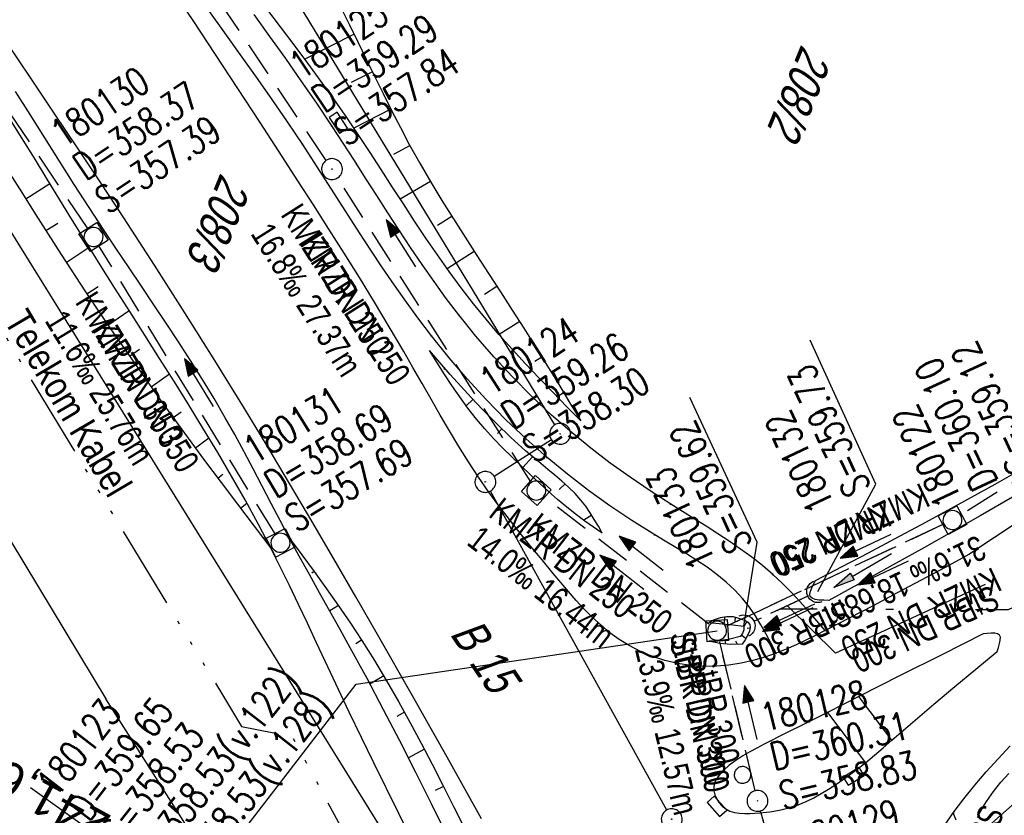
# Model space of a CAD drawing. Extents: x 507875 to 508634, y 446340 to 447363.
# Tile 28 of 70: x 508167 to 508238, y 446505 to 446562. Entities that reach past the tile are written whole.
import ezdxf
from ezdxf.enums import TextEntityAlignment as Align

# ---------------------------------------------------------------- set-up
doc = ezdxf.new("R2010")
doc.units = 0
doc.header["$LTSCALE"] = 10
doc.header["$MEASUREMENT"] = 0
for name, pattern in [('ACAD_ISO14W100', [25.5, 12, -3, 0.5, -3, 0.5, -3, 0.5, -3]), ('AUSGEZOGEN', [0]), ('LT00', [0]), ('LT12', [0.4, 0.3, -0.1]), ('STRICHLINIE2', [0.375, 0.25, -0.125])]:
    doc.linetypes.add(name, pattern=pattern)
doc.layers.get('0').update_dxf_attribs({"linetype": 'LT00'})
for name, color, linetype in [('--EK_FBR', 250, 'LT00'), ('--EK_Halt-Pfeil', 4, 'LT00'), ('--EK_Haltung', 7, 'STRICHLINIE2'), ('--EK_Haltung-Text', 140, 'LT00'), ('--EK_Schacht-Text', 5, 'LT00'), ('--EL_DFK_AB_L', 21, 'LT00'), ('--EL_DFK_AB_P', 7, 'LT00'), ('--EL_Halt-Pfeil', 4, 'LT00'), ('--EL_Haltung', 182, 'STRICHLINIE2'), ('--EL_Haltung-Text', 182, 'LT00'), ('-EL-93-1', 250, 'LT00'), ('DFK_AB_L', 21, 'LT00'), ('DFK_AB_P', 7, 'LT00'), ('DFK_BES-WEGE', 255, 'LT00'), ('DFK_FLUR_NR', 250, 'LT00'), ('DFK_KATASTER', 250, 'LT00'), ('DFK_VERMPKT', 252, 'LT00'), ('DL', 182, 'LT12'), ('DL_PFEIL', 201, 'LT00'), ('DL_TEXT', 182, 'LT00'), ('PFEIL', 140, 'AUSGEZOGEN'), ('TELEKOM', 210, 'ACAD_ISO14W100'), ('TELEKOM_TEXT', 210, 'Continuous'), ('V127_AFBR_BAB', 250, 'LT00'), ('V127_BOESCH', 250, 'LT00'), ('V127_BOSCHUNG', 250, 'LT00'), ('V127_GEHWEG', 250, 'LT00'), ('V127_GRABEN', 250, 'LT00'), ('V127_KA_MULD', 182, 'LT00'), ('V127_KA_PRUF', 182, 'LT00'), ('V127_SINKK', 182, 'LT00'), ('V127_UK_DURCH', 182, 'LT00'), ('V127_ZAUN', 40, 'LT00')]:
    doc.layers.add(name, color=color, linetype=linetype)
doc.styles.add('Arial', font='ARIAL.TTF')
doc.styles.add('Haltungsbeschriftung', font='ARIAL.TTF', dxfattribs={"width": 0.75})
doc.styles.add('schachtbeschriftung', font='romans.shx', dxfattribs={"width": 0.75, "height": 2})
doc.styles.get("Standard").update_dxf_attribs({"font": 'ARIAL.TTF'})
doc.styles.add('Versorgungsltg', font='ARIAL.TTF', dxfattribs={"width": 0.8, "height": 2})

# ---------------------------------------------------------------- blocks, each defined once
blk = doc.blocks.new('SYMB7010')
at = {"color": 0, "linetype": 'ByBlock'}
for points in [[(-0.031408, 0.499213), (-0.093728, 0.49134), (-0.15457, 0.475719), (-0.212975, 0.452595), (-0.268021, 0.422333), (-0.31884, 0.385411), (-0.36463, 0.342411), (-0.40467, 0.29401), (-0.438329, 0.240973), (-0.465074, 0.184136), (-0.484486, 0.124395), (-0.496256, 0.062692), (-0.5002, 0)], [(-0.5002, 0), (-0.496256, -0.062692), (-0.484486, -0.124395), (-0.465075, -0.184136), (-0.438329, -0.240973), (-0.404671, -0.29401), (-0.36463, -0.342411), (-0.31884, -0.385411), (-0.268021, -0.422333), (-0.212975, -0.452595), (-0.154571, -0.475719), (-0.093728, -0.49134), (-0.031408, -0.499213), (0.031408, -0.499213)], [(0.5002, 0), (0.496256, 0.062692), (0.484485, 0.124395), (0.465074, 0.184136), (0.438329, 0.240973), (0.40467, 0.29401), (0.36463, 0.342411), (0.31884, 0.385411), (0.268021, 0.422333), (0.212975, 0.452595), (0.15457, 0.475719), (0.093728, 0.49134), (0.031408, 0.499213), (-0.031408, 0.499213)], [(0.031408, -0.499213), (0.093728, -0.491341), (0.15457, -0.475719), (0.212975, -0.452595), (0.268021, -0.422333), (0.31884, -0.385411), (0.36463, -0.342411), (0.404671, -0.294011), (0.438329, -0.240974), (0.465075, -0.184136), (0.484486, -0.124395), (0.496256, -0.062692), (0.500201, 0)]]:
    blk.add_lwpolyline(points, dxfattribs=at)
blk = doc.blocks.new('SYMB0003')
at = {"color": 0, "linetype": 'ByBlock'}
for p, q in [((-0.015712, 0), (0.010166, 0.012015)), ((0, -0.021257), (-0.015712, 0)), ((0.010166, 0.012015), (0, -0.021257))]:
    blk.add_line(p, q, dxfattribs=at)
for points in [[(-0.031395, 0.499013), (-0.093691, 0.491144), (-0.154509, 0.475528), (-0.21289, 0.452414), (-0.267913, 0.422164), (-0.318712, 0.385257), (-0.364484, 0.342274), (-0.404509, 0.293893), (-0.438154, 0.240877), (-0.464888, 0.184062), (-0.484292, 0.124345), (-0.496058, 0.062667), (-0.5, 0)], [(0.5, 0), (0.496057, 0.062667), (0.484292, 0.124345), (0.464888, 0.184062), (0.438153, 0.240877), (0.404509, 0.293893), (0.364484, 0.342274), (0.318712, 0.385257), (0.267913, 0.422164), (0.21289, 0.452414), (0.154509, 0.475528), (0.093691, 0.491144), (0.031395, 0.499013), (-0.031395, 0.499013)], [(-0.5, 0), (-0.496058, -0.062667), (-0.484292, -0.124345), (-0.464888, -0.184062), (-0.438154, -0.240877), (-0.404509, -0.293893), (-0.364485, -0.342274), (-0.318712, -0.385257), (-0.267914, -0.422164), (-0.21289, -0.452414), (-0.154509, -0.475529), (-0.093691, -0.491144), (-0.031395, -0.499014), (0.031395, -0.499014)], [(0.031395, -0.499014), (0.093691, -0.491144), (0.154509, -0.475529), (0.21289, -0.452414), (0.267914, -0.422164), (0.318712, -0.385257), (0.364485, -0.342274), (0.404509, -0.293893), (0.438154, -0.240877), (0.464889, -0.184062), (0.484292, -0.124345), (0.496058, -0.062667), (0.5, 0)]]:
    blk.add_lwpolyline(points, dxfattribs=at)
blk = doc.blocks.new('SYMB0011')
at = {"color": 0, "linetype": 'ByBlock'}
for p, q in [((0.5, 0), (-0.5, 0)), ((0, 0.5), (0, -0.5))]:
    blk.add_line(p, q, dxfattribs=at)
blk = doc.blocks.new('Pfreil3')
at = {"layer": 'PFEIL'}
blk.add_hatch(color=256, dxfattribs=at).paths.add_polyline_path([(-1.549, 0.273), (-1.549, -0.273), (0, 0)])
for p, q in [((-1.549, 0), (-4.831, 0)), ((-1.549, -0.273), (-1.549, 0.273)), ((-1.549, 0.273), (0, 0)), ((0, 0), (-1.549, -0.273))]:
    blk.add_line(p, q, dxfattribs=at)
blk = doc.blocks.new('SYMB0652')
at = {"color": 0, "linetype": 'ByBlock'}
blk.add_lwpolyline([(-0.15, -0.075), (0.15, -0.075), (0.15, 0.075), (-0.15, 0.075), (-0.15, -0.075)], dxfattribs=at)
blk = doc.blocks.new('SYMB1107')
at = {"color": 0, "linetype": 'ByBlock'}
for points in [[(-0.2, 0), (-0.196157, 0.039018), (-0.184776, 0.076537), (-0.166294, 0.111114), (-0.141421, 0.141421), (-0.111114, 0.166294), (-0.076537, 0.184776), (-0.039018, 0.196157), (0, 0.2)], [(0, 0.2), (0.039018, 0.196157), (0.076537, 0.184776), (0.111114, 0.166294), (0.141421, 0.141421), (0.166294, 0.111114), (0.184776, 0.076537), (0.196157, 0.039018), (0.2, 0)]]:
    blk.add_lwpolyline(points, dxfattribs=at)
blk = doc.blocks.new('SYMB1210')
at = {"color": 0, "linetype": 'ByBlock'}
blk.add_line((0.018815, -0.179014), (0.055623, -0.17119), dxfattribs=at)
for points in [[(-0.2, -0.2), (-0.2, 0.2), (0.2, 0.2), (0.2, -0.2), (-0.2, -0.2)], [(0.018815, 0.179014), (-0.018815, 0.179014), (-0.055623, 0.17119), (-0.09, 0.155885), (-0.120444, 0.133766), (-0.145623, 0.105801), (-0.164438, 0.073213), (-0.176067, 0.037424), (-0.18, 0)], [(-0.18, 0), (-0.176067, -0.037424), (-0.164438, -0.073213), (-0.145623, -0.105801), (-0.120444, -0.133766), (-0.09, -0.155885), (-0.055623, -0.17119), (-0.018815, -0.179014), (0.018815, -0.179014)], [(0.18, 0), (0.176067, 0.037424), (0.164438, 0.073213), (0.145623, 0.105801), (0.120444, 0.133766), (0.09, 0.155885), (0.055623, 0.17119), (0.018815, 0.179014)], [(0.055623, -0.17119), (0.09, -0.155885), (0.120444, -0.133766), (0.145623, -0.105801), (0.164438, -0.073213), (0.176067, -0.037424), (0.18, 0)]]:
    blk.add_lwpolyline(points, dxfattribs=at)
blk = doc.blocks.new('SYMB0070')
at = {"color": 0, "linetype": 'ByBlock'}
for p, q in [((-0.5, 0), (0.2, 0)), ((0.5, 0), (0.2, 0.1)), ((0.2, 0.1), (0.2, 0)), ((0.468, 0), (0.21, 0.086)), ((0.21, 0.086), (0.21, -0.086)), ((0.21, -0.086), (0.468, 0)), ((0.22, -0.072), (0.437, 0)), ((0.23, -0.058), (0.405, 0)), ((0.24, -0.045), (0.374, 0)), ((0.342, 0), (0.25, 0.031)), ((0.25, 0.031), (0.25, -0.031)), ((0.25, -0.031), (0.342, 0)), ((0.26, -0.017), (0.31, 0)), ((0.27, -0.003), (0.279, 0))]:
    blk.add_line(p, q, dxfattribs=at)
for points in [[(0.2, 0), (0.2, -0.1), (0.5, 0)], [(0.437, 0), (0.22, 0.072), (0.22, -0.072)], [(0.405, 0), (0.23, 0.058), (0.23, -0.058)], [(0.374, 0), (0.24, 0.045), (0.24, -0.045)], [(0.31, 0), (0.26, 0.017), (0.26, -0.017)], [(0.279, 0), (0.27, 0.003), (0.27, -0.003)]]:
    blk.add_lwpolyline(points, dxfattribs=at)

msp = doc.modelspace()

# ---------------------------------------------------------------- linework, layer by layer
at = {"layer": '--EK_FBR', "color": 2}
for points in [[(508235.435, 446523.93), (508233.72, 446523.006), (508232.003, 446522.084), (508230.284, 446521.166), (508228.561, 446520.254), (508226.833, 446519.351), (508225.098, 446518.459), (508224.408, 446518.11), (508223.714, 446517.768), (508223.015, 446517.439), (508222.307, 446517.128), (508221.589, 446516.842), (508220.76, 446516.553), (508219.917, 446516.308), (508219.06, 446516.113), (508218.192, 446515.975), (508217.313, 446515.899), (508216.378, 446515.892), (508215.441, 446515.96), (508214.511, 446516.101), (508213.595, 446516.316), (508212.702, 446516.601), (508211.841, 446516.957), (508211.018, 446517.381), (508210.312, 446517.823), (508209.64, 446518.314), (508208.999, 446518.847), (508208.384, 446519.417), (508207.791, 446520.015), (508207.217, 446520.637), (508206.657, 446521.276), (508206.107, 446521.924), (508205.563, 446522.576), (508204.76, 446523.541), (508203.965, 446524.503), (508203.181, 446525.468), (508202.413, 446526.44), (508201.663, 446527.423), (508200.936, 446528.422), (508200.196, 446529.496), (508199.481, 446530.589), (508198.788, 446531.698), (508198.11, 446532.82), (508197.446, 446533.952), (508196.79, 446535.091), (508196.139, 446536.233), (508195.488, 446537.375), (508194.833, 446538.515), (508193.787, 446540.299), (508192.724, 446542.07), (508191.645, 446543.83), (508190.554, 446545.581), (508189.451, 446547.325), (508188.341, 446549.062), (508187.224, 446550.796), (508186.103, 446552.527), (508184.511, 446554.979), (508182.913, 446557.428), (508181.307, 446559.873), (508179.69, 446562.31), (508178.061, 446564.74)], [(508200.417, 446504.937), (508197.945, 446509.361), (508195.455, 446513.774), (508192.946, 446518.178), (508191.381, 446520.902), (508189.806, 446523.621), (508188.221, 446526.333), (508186.622, 446529.038), (508185.01, 446531.734), (508183.381, 446534.421), (508181.253, 446537.873), (508179.098, 446541.307), (508176.916, 446544.725), (508174.71, 446548.127), (508173.056, 446550.645), (508171.393, 446553.155), (508169.721, 446555.661), (508168.045, 446558.163), (508166.365, 446560.664)], [(508239.117, 446526.366), (508237.277, 446525.147), (508235.435, 446523.93)], [(508233.71, 446504.486), (508234.306, 446505.358), (508235.059, 446506.373), (508235.849, 446507.36), (508236.67, 446508.321), (508237.52, 446509.259), (508238.391, 446510.176)]]:
    msp.add_lwpolyline(points, dxfattribs=at)
at = {"layer": '--EK_FBR'}
for points in [[(508236.45, 446518.226), (508233.472, 446516.728), (508230.495, 446515.229), (508227.52, 446513.726), (508226.39, 446513.154), (508225.26, 446512.583), (508223.746, 446511.821), (508222.233, 446511.06), (508220.723, 446510.294), (508220.202, 446510.026), (508219.687, 446509.749), (508219.181, 446509.454), (508218.69, 446509.134), (508218.217, 446508.781), (508217.768, 446508.386), (508217.577, 446508.193), (508217.405, 446507.988), (508217.261, 446507.768), (508217.16, 446507.53), (508217.108, 446507.25), (508217.115, 446506.959), (508217.175, 446506.669), (508217.285, 446506.392), (508217.464, 446506.104), (508217.691, 446505.856), (508217.955, 446505.652), (508218.247, 446505.498), (508218.593, 446505.389), (508218.955, 446505.333), (508219.326, 446505.316), (508219.701, 446505.323), (508220.417, 446505.364), (508221.123, 446505.441), (508221.817, 446505.558), (508222.497, 446505.722), (508223.16, 446505.938), (508223.725, 446506.172), (508224.276, 446506.444), (508224.815, 446506.745), (508225.343, 446507.068), (508225.861, 446507.407), (508226.589, 446507.909), (508227.3, 446508.429), (508227.993, 446508.97), (508228.636, 446509.503), (508229.27, 446510.05), (508229.9, 446510.601), (508231.394, 446511.893), (508232.898, 446513.172), (508234.41, 446514.44), (508235.928, 446515.702), (508237.448, 446516.96)], [(508237.448, 446516.96), (508237.549, 446517.249), (508237.634, 446517.525), (508237.685, 446517.775), (508237.687, 446517.984), (508237.623, 446518.141), (508237.485, 446518.235), (508237.282, 446518.278), (508237.031, 446518.282), (508236.749, 446518.26), (508236.45, 446518.226)]]:
    msp.add_lwpolyline(points, dxfattribs=at)
at = {"layer": '--EK_Haltung'}
for p, q in [((508189.255, 446552.252), (508167.299, 446585.021)), ((508172.119, 446547.372), (508150.794, 446579.024)), ((508203.949, 446529.159), (508190.075, 446550.997)), ((508185.58, 446525.412), (508172.929, 446546.111)), ((508250.18, 446536.331), (508234.881, 446526.802)), ((508216.749, 446518.916), (508204.944, 446528.067)), ((508233.566, 446526.085), (508218.021, 446518.776)), ((508223.895, 446520.954), (508219.944, 446519.107)), ((508220.066, 446506.955), (508217.515, 446517.727)), ((508223.143, 446496.288), (508220.449, 446505.505))]:
    msp.add_line(p, q, dxfattribs=at)
at = {"layer": '--EK_Haltung-Text', "flags": 128}
for points in [[(508248.978, 446524.904), (508238.238, 446519.956), (508235.908, 446519.963)], [(508224.531, 446519.998), (508221.867, 446520.006)], [(508230.019, 446519.981), (508229.47, 446519.983)]]:
    msp.add_lwpolyline(points, dxfattribs=at)
at = {"layer": '--EK_Schacht-Text', "flags": 128}
for points in [[(508224.575, 446521.273), (508228.739, 446528.994), (508224.015, 446539.338)], [(508219.265, 446518.791), (508220.218, 446524.811), (508215.378, 446535.224)], [(508168.007, 446507.199), (508179.413, 446499.015), (508191.398, 446514.617), (508217.342, 446518.457)]]:
    msp.add_lwpolyline(points, dxfattribs=at)
at = {"layer": '--EL_DFK_AB_L'}
for p, q in [((508205.671, 446533.251), (508167.8, 446595.576)), ((508201.321, 446529.555), (508205.43, 446532.202)), ((508213.718, 446505.566), (508201.053, 446528.491))]:
    msp.add_line(p, q, dxfattribs=at)
at = {"layer": '--EL_Haltung'}
for p, q in [((508189.255, 446552.252), (508167.299, 446585.021)), ((508172.119, 446547.372), (508150.794, 446579.024)), ((508203.949, 446529.159), (508190.075, 446550.997)), ((508185.58, 446525.412), (508172.929, 446546.111)), ((508250.18, 446536.331), (508234.881, 446526.802)), ((508216.749, 446518.916), (508204.944, 446528.067)), ((508233.566, 446526.085), (508218.021, 446518.776)), ((508223.895, 446520.954), (508219.944, 446519.107)), ((508220.066, 446506.955), (508217.515, 446517.727)), ((508223.143, 446496.288), (508220.449, 446505.505))]:
    msp.add_line(p, q, dxfattribs=at)
at = {"layer": '--EL_Haltung-Text', "flags": 128}
msp.add_lwpolyline([(508236.592, 446521.777), (508225.852, 446516.83), (508222.386, 446520.253)], dxfattribs=at)
at = {"layer": 'DFK_AB_L'}
for p, q in [((508205.671, 446533.251), (508167.8, 446595.576)), ((508201.321, 446529.555), (508205.43, 446532.202)), ((508213.718, 446505.566), (508201.053, 446528.491))]:
    msp.add_line(p, q, dxfattribs=at)
at = {"layer": 'DFK_KATASTER'}
for p, q in [((508194.615, 446502.005), (508156.236, 446563.842)), ((508149.561, 446553.081), (508173.421, 446513.568)), ((508206.361, 446461.82), (508173.421, 446513.568))]:
    msp.add_line(p, q, dxfattribs=at)
at = {"layer": 'DL'}
for p, q in [((508233.566, 446526.085), (508218.021, 446518.776)), ((508223.895, 446520.954), (508219.944, 446519.107)), ((508220.066, 446506.955), (508217.515, 446517.727)), ((508223.143, 446496.288), (508220.449, 446505.505))]:
    msp.add_line(p, q, dxfattribs=at)
at = {"layer": 'TELEKOM', "ltscale": 0.05, "flags": 128}
msp.add_lwpolyline([(508474.982, 447165.553), (508473.172, 447165.084), (508474.673, 447159.364), (508464.672, 447154.328), (508456.661, 447151.277), (508453.539, 447150.41), (508444.602, 447148.803), (508441.981, 447148.995), (508439.155, 447149.476), (508437.854, 447150.277), (508435.953, 447153.679), (508433.953, 447160.482), (508432.252, 447163.983), (508431.951, 447165.284), (508432.552, 447176.789), (508431.941, 447177.756), (508416.745, 447181.791), (508378.627, 447181.391), (508374.691, 447166.96), (508370.19, 447168.143), (508366.264, 447168.543), (508362.179, 447169.984), (508358.413, 447171.665), (508347.839, 447167.262), (508337.4, 447169.983), (508328.414, 447171.935), (508322.641, 447172.543), (508316.286, 447172.936), (508310.426, 447172.329), (508294.909, 447170.287), (508285.316, 447168.639), (508276.487, 447167.205), (508271.842, 447166.858), (508264.535, 447167.811), (508253.336, 447170.847), (508250.234, 447179.486), (508234.735, 447192.344), (508230.978, 447195.531), (508227.158, 447198.133), (508210.966, 447203.512), (508203.353, 447206.262), (508189.318, 447199.877), (508186.179, 447190.406), (508183.805, 447181.725), (508180.252, 447166.858), (508182.036, 447154.933), (508172.713, 447111.806), (508163.222, 447073.34), (508154.785, 447034.675), (508153.031, 446995.556), (508154.9, 446955.58), (508158.105, 446912.014), (508138.041, 446875.457), (508116.295, 446837.958), (508103.884, 446802.928), (508083.738, 446761.261), (508071.735, 446745.953), (508067.468, 446734.788), (508063.405, 446727.276), (508059.458, 446719.322), (508062.263, 446713.436), (508069.977, 446704.887), (508081.477, 446692.274), (508095.24, 446677.226), (508103.795, 446669.378), (508122.044, 446644.24), (508132.002, 446636.813), (508105.767, 446613.366), (508119.825, 446594.076), (508150.119, 446555.817), (508154.748, 446559.461), (508167.768, 446536.941), (508183.181, 446511.575), (508186.807, 446510.85), (508218.928, 446451.464), (508225.819, 446439.687), (508234.16, 446421.749), (508247.216, 446396.382), (508258.477, 446371.283), (508263.554, 446356.788), (508266.895, 446346.738)], dxfattribs=at)
at = {"layer": 'V127_AFBR_BAB', "color": 0}
for points in [[(508235.435, 446523.93), (508233.72, 446523.006), (508232.003, 446522.084), (508230.284, 446521.166), (508228.561, 446520.254), (508226.833, 446519.351), (508225.098, 446518.459), (508224.408, 446518.11), (508223.714, 446517.768), (508223.015, 446517.439), (508222.307, 446517.128), (508221.589, 446516.842), (508220.76, 446516.553), (508219.917, 446516.308), (508219.06, 446516.113), (508218.192, 446515.975), (508217.313, 446515.899), (508216.378, 446515.892), (508215.441, 446515.96), (508214.511, 446516.101), (508213.595, 446516.316), (508212.702, 446516.601), (508211.841, 446516.957), (508211.018, 446517.381), (508210.312, 446517.823), (508209.64, 446518.314), (508208.999, 446518.847), (508208.384, 446519.417), (508207.791, 446520.015), (508207.217, 446520.637), (508206.657, 446521.276), (508206.107, 446521.924), (508205.563, 446522.576), (508204.76, 446523.541), (508203.965, 446524.503), (508203.181, 446525.468), (508202.413, 446526.44), (508201.663, 446527.423), (508200.936, 446528.422), (508200.196, 446529.496), (508199.481, 446530.589), (508198.788, 446531.698), (508198.11, 446532.82), (508197.446, 446533.952), (508196.79, 446535.091), (508196.139, 446536.233), (508195.488, 446537.375), (508194.833, 446538.515), (508193.787, 446540.299), (508192.724, 446542.07), (508191.645, 446543.83), (508190.554, 446545.581), (508189.451, 446547.325), (508188.341, 446549.062), (508187.224, 446550.796), (508186.103, 446552.527), (508184.511, 446554.979), (508182.913, 446557.428), (508181.307, 446559.873), (508179.69, 446562.31), (508178.061, 446564.74)], [(508200.417, 446504.937), (508197.945, 446509.361), (508195.455, 446513.774), (508192.946, 446518.178), (508191.381, 446520.902), (508189.806, 446523.621), (508188.221, 446526.333), (508186.622, 446529.038), (508185.01, 446531.734), (508183.381, 446534.421), (508181.253, 446537.873), (508179.098, 446541.307), (508176.916, 446544.725), (508174.71, 446548.127), (508173.056, 446550.645), (508171.393, 446553.155), (508169.721, 446555.661), (508168.045, 446558.163), (508166.365, 446560.664)], [(508239.117, 446526.366), (508237.277, 446525.147), (508235.435, 446523.93)], [(508233.71, 446504.486), (508234.306, 446505.358), (508235.059, 446506.373), (508235.849, 446507.36), (508236.67, 446508.321), (508237.52, 446509.259), (508238.391, 446510.176)]]:
    msp.add_lwpolyline(points, dxfattribs=at)
at = {"layer": 'V127_AFBR_BAB'}
for points in [[(508236.45, 446518.226), (508233.472, 446516.728), (508230.495, 446515.229), (508227.52, 446513.726), (508226.39, 446513.154), (508225.26, 446512.583), (508223.746, 446511.821), (508222.233, 446511.06), (508220.723, 446510.294), (508220.202, 446510.026), (508219.687, 446509.749), (508219.181, 446509.454), (508218.69, 446509.134), (508218.217, 446508.781), (508217.768, 446508.386), (508217.577, 446508.193), (508217.405, 446507.988), (508217.261, 446507.768), (508217.16, 446507.53), (508217.108, 446507.25), (508217.115, 446506.959), (508217.175, 446506.669), (508217.285, 446506.392), (508217.464, 446506.104), (508217.691, 446505.856), (508217.955, 446505.652), (508218.247, 446505.498), (508218.593, 446505.389), (508218.955, 446505.333), (508219.326, 446505.316), (508219.701, 446505.323), (508220.417, 446505.364), (508221.123, 446505.441), (508221.817, 446505.558), (508222.497, 446505.722), (508223.16, 446505.938), (508223.725, 446506.172), (508224.276, 446506.444), (508224.815, 446506.745), (508225.343, 446507.068), (508225.861, 446507.407), (508226.589, 446507.909), (508227.3, 446508.429), (508227.993, 446508.97), (508228.636, 446509.503), (508229.27, 446510.05), (508229.9, 446510.601), (508231.394, 446511.893), (508232.898, 446513.172), (508234.41, 446514.44), (508235.928, 446515.702), (508237.448, 446516.96)], [(508237.448, 446516.96), (508237.549, 446517.249), (508237.634, 446517.525), (508237.685, 446517.775), (508237.687, 446517.984), (508237.623, 446518.141), (508237.485, 446518.235), (508237.282, 446518.278), (508237.031, 446518.282), (508236.749, 446518.26), (508236.45, 446518.226)]]:
    msp.add_lwpolyline(points, dxfattribs=at)
at = {"layer": 'V127_BOESCH'}
for points in [[(508207.554, 446533.529), (508206.551, 446534.549), (508205.552, 446535.573), (508204.56, 446536.602), (508203.58, 446537.64), (508202.614, 446538.689), (508201.667, 446539.754), (508200.742, 446540.836), (508199.844, 446541.938), (508198.951, 446543.094), (508198.085, 446544.271), (508197.241, 446545.466), (508196.416, 446546.676), (508195.605, 446547.897), (508194.803, 446549.125), (508194.006, 446550.358), (508193.209, 446551.592), (508192.409, 446552.823), (508191.601, 446554.047), (508190.78, 446555.263), (508189.847, 446556.603), (508188.895, 446557.93), (508187.93, 446559.247), (508186.954, 446560.555), (508185.971, 446561.858), (508184.985, 446563.159)], [(508190.304, 446563.234), (508190.924, 446562.009), (508191.533, 446560.777), (508192.136, 446559.541), (508192.737, 446558.304), (508193.342, 446557.07), (508193.955, 446555.84), (508194.582, 446554.618), (508195.227, 446553.406), (508195.985, 446552.047), (508196.768, 446550.702), (508197.572, 446549.37), (508198.394, 446548.048), (508199.23, 446546.733), (508200.074, 446545.423), (508200.923, 446544.116), (508201.773, 446542.81), (508202.62, 446541.502), (508203.46, 446540.189), (508204.293, 446538.865), (508205.116, 446537.536), (508205.933, 446536.202), (508206.744, 446534.866), (508207.554, 446533.529)], [(508166.508, 446551.344), (508167.429, 446549.882), (508168.35, 446548.419), (508169.274, 446546.959), (508170.205, 446545.503), (508171.966, 446542.813), (508173.762, 446540.147), (508175.591, 446537.506), (508177.452, 446534.886), (508179.342, 446532.288), (508180.518, 446530.7), (508181.701, 446529.118), (508182.891, 446527.541), (508184.085, 446525.966), (508185.281, 446524.393)], [(508209.088, 446525.465), (508208.806, 446525.96), (508208.518, 446526.45), (508208.218, 446526.93), (508207.901, 446527.395), (508207.559, 446527.839), (508207.131, 446528.321), (508206.671, 446528.777), (508206.188, 446529.212), (508205.688, 446529.633), (508205.18, 446530.047), (508204.671, 446530.461), (508203.575, 446531.391), (508202.512, 446532.349), (508201.481, 446533.337), (508200.478, 446534.352), (508199.696, 446535.181), (508198.928, 446536.025), (508198.17, 446536.878), (508197.419, 446537.739), (508196.671, 446538.603)], [(508209.088, 446525.465), (508208.465, 446525.896), (508207.847, 446526.333), (508207.239, 446526.783), (508206.552, 446527.325), (508205.882, 446527.889), (508205.225, 446528.468), (508204.577, 446529.06), (508203.934, 446529.659), (508203.255, 446530.299), (508202.583, 446530.946), (508201.922, 446531.603), (508201.277, 446532.274), (508200.651, 446532.96), (508200.05, 446533.667), (508199.436, 446534.449), (508198.85, 446535.253), (508198.286, 446536.075), (508197.738, 446536.91), (508197.202, 446537.754), (508196.671, 446538.603)], [(508186.601, 446525.135), (508187.497, 446523.919), (508188.388, 446522.701), (508189.271, 446521.477), (508190.14, 446520.245), (508190.991, 446519.002), (508191.82, 446517.745), (508192.725, 446516.306), (508193.599, 446514.849), (508194.447, 446513.374), (508195.271, 446511.886), (508196.076, 446510.385), (508196.864, 446508.874), (508197.641, 446507.356), (508198.409, 446505.833), (508199.172, 446504.306)], [(508216.736, 446519.056), (508218.476, 446518.88), (508219.265, 446518.791)], [(508219.265, 446518.791), (508219.249, 446518.517), (508219.152, 446518.261), (508218.984, 446518.044), (508218.251, 446517.839), (508217.498, 446517.728), (508216.737, 446517.712)], [(508236.057, 446505.024), (508236.241, 446505.422), (508236.459, 446505.809), (508236.7, 446506.184), (508237.202, 446506.89), (508237.734, 446507.56), (508238.29, 446508.202)]]:
    msp.add_lwpolyline(points, dxfattribs=at)
at = {"layer": 'V127_BOSCHUNG'}
for p, q in [((508191.265, 446561.321), (508187.713, 446559.54)), ((508192.585, 446558.616), (508191.044, 446557.851)), ((508193.905, 446555.941), (508191.242, 446554.583)), ((508195.276, 446553.317), (508194.098, 446552.678)), ((508196.74, 446550.749), (508194.572, 446549.482)), ((508167.669, 446549.501), (508169.406, 446550.595)), ((508198.286, 446548.22), (508197.261, 446547.583)), ((508169.113, 446547.213), (508169.964, 446547.755)), ((508170.576, 446544.93), (508172.23, 446546.011)), ((508199.889, 446545.708), (508197.95, 446544.459)), ((508172.065, 446542.665), (508172.863, 446543.199)), ((508201.524, 446543.193), (508200.639, 446542.623)), ((508173.579, 446540.416), (508175.103, 446541.462)), ((508203.155, 446540.667), (508201.686, 446539.732)), ((508175.114, 446538.189), (508175.832, 446538.687)), ((508204.756, 446538.12), (508204.241, 446537.801)), ((508197.797, 446537.305), (508197.696, 446537.219)), ((508176.675, 446535.973), (508177.99, 446536.91)), ((508206.326, 446535.555), (508205.849, 446535.268)), ((508199.787, 446535.084), (508199.303, 446534.627)), ((508178.254, 446533.777), (508178.837, 446534.197)), ((508201.867, 446532.962), (508201.555, 446532.635)), ((508179.855, 446531.593), (508180.827, 446532.312)), ((508204.074, 446530.961), (508203.378, 446530.183)), ((508181.471, 446529.425), (508181.84, 446529.702)), ((508206.418, 446529.009), (508205.982, 446528.595)), ((508183.098, 446527.267), (508183.556, 446527.614)), ((508208.328, 446526.758), (508207.758, 446526.397)), ((508184.731, 446525.116), (508184.793, 446525.164)), ((508186.623, 446525.105), (508186.619, 446525.102)), ((508188.389, 446522.7), (508188.222, 446522.59)), ((508190.129, 446520.261), (508189.513, 446519.873)), ((508217.115, 446519.123), (508217.134, 446519.266)), ((508217.856, 446518.942), (508217.91, 446519.469)), ((508218.63, 446519.126), (508218.663, 446519.426)), ((508219.469, 446519.124), (508219.265, 446518.785)), ((508219.717, 446518.632), (508219.489, 446518.611)), ((508191.8, 446517.775), (508191.388, 446517.511)), ((508217.201, 446517.602), (508217.199, 446517.656)), ((508217.97, 446517.492), (508217.922, 446517.779)), ((508218.801, 446517.468), (508218.692, 446517.694)), ((508219.397, 446517.885), (508219.074, 446518.145)), ((508193.385, 446515.211), (508192.399, 446514.625)), ((508194.882, 446512.595), (508194.337, 446512.289)), ((508196.308, 446509.943), (508195.157, 446509.326)), ((508197.687, 446507.265), (508197.092, 446506.961))]:
    msp.add_line(p, q, dxfattribs=at)
at = {"layer": 'V127_GEHWEG'}
for p, q in [((508229.9, 446510.601), (508227.52, 446513.726)), ((508225.26, 446512.583), (508227.993, 446508.97))]:
    msp.add_line(p, q, dxfattribs=at)
for points in [[(508221.589, 446516.842), (508221.231, 446517.53), (508220.866, 446518.212), (508220.487, 446518.88), (508220.086, 446519.529), (508219.657, 446520.152), (508219.193, 446520.742), (508218.614, 446521.37), (508217.986, 446521.953), (508217.318, 446522.499), (508216.616, 446523.013), (508215.888, 446523.503), (508215.14, 446523.974), (508214.381, 446524.434), (508213.617, 446524.888), (508212.856, 446525.344), (508211.222, 446526.367), (508209.634, 446527.432), (508208.089, 446528.541), (508206.587, 446529.697), (508205.125, 446530.904), (508203.624, 446532.235), (508202.167, 446533.622), (508200.756, 446535.061), (508199.393, 446536.547), (508198.079, 446538.078), (508196.816, 446539.649), (508195.904, 446540.849), (508195.017, 446542.067), (508194.152, 446543.3), (508193.305, 446544.545), (508192.472, 446545.8), (508191.65, 446547.062), (508190.835, 446548.329), (508190.023, 446549.597), (508189.209, 446550.865), (508188.391, 446552.13), (508187.565, 446553.389), (508186.472, 446555.017), (508185.362, 446556.632), (508184.237, 446558.239), (508183.103, 446559.838), (508181.962, 446561.432), (508180.817, 446563.025)], [(508225.098, 446518.459), (508224.5, 446519.161), (508223.897, 446519.858), (508223.285, 446520.545), (508222.66, 446521.216), (508222.017, 446521.866), (508221.351, 446522.49), (508220.603, 446523.131), (508219.828, 446523.74), (508219.03, 446524.322), (508218.214, 446524.883), (508217.384, 446525.428), (508216.543, 446525.961), (508215.697, 446526.488), (508214.849, 446527.014), (508214.005, 446527.543), (508212.531, 446528.498), (508211.083, 446529.484), (508209.663, 446530.504), (508208.273, 446531.564), (508206.918, 446532.667), (508205.442, 446533.957), (508204.013, 446535.302), (508202.631, 446536.699), (508201.298, 446538.143), (508200.015, 446539.631), (508198.783, 446541.159), (508197.882, 446542.343), (508197.007, 446543.545), (508196.154, 446544.763), (508195.319, 446545.993), (508194.498, 446547.234), (508193.689, 446548.482), (508192.885, 446549.735), (508192.085, 446550.99), (508191.283, 446552.244), (508190.477, 446553.495), (508189.662, 446554.739), (508188.573, 446556.362), (508187.467, 446557.971), (508186.345, 446559.571), (508185.214, 446561.164), (508184.075, 446562.752)], [(508234.517, 446504.847), (508234.306, 446505.358)]]:
    msp.add_lwpolyline(points, dxfattribs=at)
at = {"layer": 'V127_GRABEN'}
for points in [[(508197.934, 446503.737), (508196.818, 446506.009), (508195.689, 446508.274), (508194.543, 446510.53), (508193.378, 446512.776), (508192.193, 446515.011), (508190.984, 446517.234), (508190.254, 446518.551), (508189.518, 446519.865), (508188.781, 446521.178), (508188.047, 446522.492), (508187.319, 446523.811), (508186.601, 446525.135), (508185.946, 446526.37), (508185.299, 446527.608), (508184.654, 446528.848), (508184.007, 446530.087), (508183.353, 446531.321), (508182.687, 446532.548), (508182.005, 446533.766), (508181.198, 446535.147), (508180.368, 446536.514), (508179.517, 446537.869), (508178.649, 446539.215), (508177.768, 446540.553), (508176.879, 446541.886), (508175.985, 446543.215), (508175.089, 446544.545), (508174.195, 446545.875), (508173.308, 446547.21), (508172.225, 446548.866), (508171.154, 446550.529), (508170.092, 446552.198), (508169.037, 446553.87), (508167.984, 446555.544), (508166.933, 446557.218)], [(508196.275, 446501.694), (508194.464, 446505.319), (508192.676, 446508.956), (508190.913, 446512.606), (508189.178, 446516.27), (508188.542, 446517.631), (508187.906, 446518.991), (508187.266, 446520.35), (508186.618, 446521.704), (508185.957, 446523.053), (508185.281, 446524.393), (508184.368, 446526.13), (508183.424, 446527.851), (508182.454, 446529.558), (508181.461, 446531.253), (508180.45, 446532.936), (508179.407, 446534.638), (508178.352, 446536.332), (508177.289, 446538.021), (508176.22, 446539.706), (508175.149, 446541.39), (508174.079, 446543.074), (508173.013, 446544.762), (508171.954, 446546.454), (508171.035, 446547.94), (508170.121, 446549.428), (508169.208, 446550.918), (508168.293, 446552.406), (508167.373, 446553.89), (508166.444, 446555.369)], [(508224.404, 446522.063), (508226.313, 446523.062), (508228.22, 446524.064), (508230.126, 446525.071), (508232.027, 446526.086), (508233.925, 446527.113), (508235.62, 446528.045), (508237.308, 446528.99), (508238.988, 446529.951)], [(508239.648, 446528.684), (508237.945, 446527.689), (508236.235, 446526.706), (508234.52, 446525.732), (508232.235, 446524.447), (508229.947, 446523.17), (508227.658, 446521.9), (508225.367, 446520.632)], [(508225.367, 446520.632), (508225.009, 446520.639), (508224.674, 446520.658), (508224.384, 446520.703), (508224.162, 446520.787), (508224.03, 446520.923), (508224.001, 446521.091), (508224.041, 446521.3), (508224.133, 446521.538), (508224.26, 446521.795), (508224.404, 446522.063)], [(508216.736, 446519.056), (508217.142, 446519.269), (508217.577, 446519.412), (508218.03, 446519.48), (508218.488, 446519.472), (508218.802, 446519.388), (508219.096, 446519.296), (508219.354, 446519.19), (508219.556, 446519.061), (508219.683, 446518.902), (508219.722, 446518.677), (508219.663, 446518.414), (508219.531, 446518.12), (508219.35, 446517.808), (508219.144, 446517.485), (508218.335, 446517.468), (508217.529, 446517.544), (508216.737, 446517.712)]]:
    msp.add_lwpolyline(points, dxfattribs=at)
at = {"layer": 'V127_ZAUN'}
msp.add_line((508236.868, 446504.421), (508242.446, 446509.434), dxfattribs=at)

# ---------------------------------------------------------------- block references
at = {"layer": '--EK_Halt-Pfeil', "yscale": 4, "zscale": 4}
for p, xscale, rotation in [((508194.634, 446546.289), 4.000000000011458, 122.4280400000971), ((508180.108, 446536.282), 3.99999999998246, 121.4369399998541), ((508228.001, 446524.519), 4.000000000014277, 205.1857000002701), ((508210.5, 446522.651), 4.000000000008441, 142.2203799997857), ((508222.401, 446519.248), 4.000000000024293, 205.0573299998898), ((508219.764, 446512.572), 3.999999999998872, 103.3241600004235)]:
    msp.add_blockref('SYMB0070', p, dxfattribs=dict(at, xscale=xscale, rotation=rotation))
at = {"layer": '--EL_DFK_AB_P', "xscale": 1.500000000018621, "yscale": 1.5, "zscale": 1.5, "rotation": 264.7377099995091}
for p in [(508206.06, 446532.607), (508200.691, 446529.15), (508214.081, 446504.909)]:
    msp.add_blockref('SYMB0003', p, dxfattribs=at)
at = {"layer": '--EL_Halt-Pfeil', "yscale": 4, "zscale": 4}
for p, xscale, rotation in [((508194.634, 446546.289), 4.000000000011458, 122.4280400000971), ((508180.108, 446536.282), 3.99999999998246, 121.4369399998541), ((508211.892, 446524.014), 4.00000000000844, 142.2203799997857), ((508229.256, 446522.606), 4.000000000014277, 205.1857000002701), ((508222.515, 446519.526), 4.000000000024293, 205.0573299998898), ((508219.764, 446512.572), 3.999999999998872, 103.3241600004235)]:
    msp.add_blockref('SYMB0070', p, dxfattribs=dict(at, xscale=xscale, rotation=rotation))
at = {"layer": 'DFK_AB_P', "xscale": 1.500000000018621, "yscale": 1.5, "zscale": 1.5, "rotation": 264.7377099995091}
for p in [(508206.06, 446532.607), (508200.691, 446529.15), (508214.081, 446504.909)]:
    msp.add_blockref('SYMB0003', p, dxfattribs=at)
at = {"layer": 'DFK_VERMPKT', "xscale": 1.200000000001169, "yscale": 1.200000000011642, "zscale": 1.2, "rotation": 264.7377100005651}
msp.add_blockref('SYMB7010', (508219.17, 446508.089), dxfattribs=at)
at = {"layer": 'DL_PFEIL', "yscale": 4, "zscale": 4}
for p, xscale, rotation in [((508228.001, 446524.519), 4.000000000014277, 205.1857000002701), ((508222.515, 446519.526), 4.000000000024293, 205.0573299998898), ((508219.764, 446512.572), 3.999999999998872, 103.3241600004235)]:
    msp.add_blockref('SYMB0070', p, dxfattribs=dict(at, xscale=xscale, rotation=rotation))
at = {"layer": 'PFEIL', "rotation": 210.6062845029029}
msp.add_blockref('Pfreil3', (508225.715, 446521.556), dxfattribs=at)
at = {"layer": 'V127_GEHWEG', "xscale": 0.1, "yscale": 0.1, "zscale": 0.1, "rotation": 247.65211}
for p in [(508189.662, 446554.739), (508187.565, 446553.389), (508198.783, 446541.159), (508196.816, 446539.649), (508206.918, 446532.667), (508205.125, 446530.904), (508214.005, 446527.543), (508212.856, 446525.344), (508221.351, 446522.49), (508219.193, 446520.742), (508225.095, 446518.473), (508221.578, 446516.848), (508227.535, 446513.741), (508225.258, 446512.589), (508229.906, 446510.586), (508227.994, 446508.956), (508234.314, 446505.332)]:
    msp.add_blockref('SYMB0011', p, dxfattribs=at)
at = {"layer": 'V127_KA_MULD', "zscale": 3.8}
for p, xscale, yscale, rotation in [((508172.538, 446546.75), 3.799999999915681, 3.800000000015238, 122.7763809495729), ((508204.351, 446528.526), 3.800000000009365, 3.800000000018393, 318.1351495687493), ((508234.245, 446526.407), 3.800000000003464, 3.799999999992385, 208.1014394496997), ((508185.972, 446524.775), 3.800000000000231, 3.800000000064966, 117.4763977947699), ((508217.342, 446518.457), 3.800000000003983, 3.799999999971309, 183.409909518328)]:
    msp.add_blockref('SYMB1210', p, dxfattribs=dict(at, xscale=xscale, yscale=yscale, rotation=rotation))
at = {"layer": 'V127_KA_PRUF', "xscale": 1.5, "yscale": 1.5, "zscale": 1.5, "rotation": 247.65211}
for p in [(508189.673, 446551.631), (508220.239, 446506.226)]:
    msp.add_blockref('SYMB0003', p, dxfattribs=at)
at = {"layer": 'V127_SINKK', "zscale": 4.5}
for p, xscale, yscale, rotation in [((508190.124, 446554.963), 4.500000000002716, 4.500000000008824, 303.0234878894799), ((508227.156, 446507.986), 4.499999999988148, 4.499999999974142, 211.5009212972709), ((508217.325, 446505.829), 4.499999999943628, 4.499999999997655, 131.6587012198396)]:
    msp.add_blockref('SYMB0652', p, dxfattribs=dict(at, xscale=xscale, yscale=yscale, rotation=rotation))
at = {"layer": 'V127_UK_DURCH', "zscale": 4}
for p, xscale, yscale, rotation in [((508224.575, 446521.273), 3.999999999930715, 3.999999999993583, 111.2698331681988), ((508219.265, 446518.791), 4.000000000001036, 4.000000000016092, 294.5034957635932)]:
    msp.add_blockref('SYMB1107', p, dxfattribs=dict(at, xscale=xscale, yscale=yscale, rotation=rotation))

# ---------------------------------------------------------------- texts
at = {"layer": '--EK_Haltung-Text', "style": 'Haltungsbeschriftung', "width": 0.75}
for s, rotation, p in [('KMZR DN 250', -57.57195, (508185.939, 446548.359)), ('16.8‰ 27.37m', -57.57195, (508183.778, 446546.987)), ('KMZR DN 350', -58.56306, (508171.176, 446542.07)), ('11.6‰ 25.76m', -58.56306, (508168.992, 446540.734)), ('KMZR DN 250', -37.77962, (508200.836, 446526.712)), ('14.0‰ 16.44m', -37.77962, (508199.267, 446524.689)), ('31.6‰ 18.68m', -154.8143, (508236.065, 446525.371)), ('KMZR DN 250', -154.8143, (508237.154, 446523.055)), ('StBR DN 300', -76.67583, (508213.915, 446517.707)), ('23.9‰ 12.57m', -76.67583, (508211.424, 446517.118))]:
    msp.add_text(s, height=1.8, rotation=rotation, dxfattribs=at).set_placement(p)
at = {"layer": '--EK_Schacht-Text', "style": 'schachtbeschriftung', "width": 0.75}
for s, rotation, p in [('180125', 33.8246, (508187.502, 446558.008)), ('D=359.29', 33.8246, (508189.105, 446555.614)), ('S=357.84', 33.8246, (508190.708, 446553.221)), ('180130', 33.9688, (508170.352, 446553.125)), ('D=358.37', 33.9688, (508171.961, 446550.736)), ('S=357.39', 33.9688, (508173.57, 446548.346)), ('180124', 32.42804, (508201.133, 446535.312)), ('D=359.26', 32.42804, (508202.678, 446532.882)), ('S=359.12', -244.8143, (508240.161, 446530.369)), ('S=358.30', 32.42804, (508204.222, 446530.452)), ('D=360.10', -244.8143, (508237.555, 446529.143)), ('S=359.73', -244.94267, (508228.415, 446528.725)), ('180131', 31.43694, (508184.135, 446530.389)), ('D=358.69', 31.43694, (508185.637, 446527.931)), ('180122', -244.8143, (508234.948, 446527.916)), ('180132', -244.94267, (508225.806, 446527.504)), ('S=359.62', -245.03682, (508219.895, 446524.649)), ('S=357.69', 31.43694, (508187.139, 446525.474)), ('180133', -245.03682, (508217.283, 446523.433)), ('180128', 13.32416, (508220.762, 446511.197)), ('Z=358.53(v.122)', 52.22039, (508176.745, 446501.127)), ('180123', 52.22039, (508169.916, 446506.419)), ('D=359.65', 52.22039, (508172.192, 446504.655)), ('Z=358.53(v.128)', 52.22039, (508179.021, 446499.363)), ('D=360.31', 13.32416, (508221.425, 446508.395)), ('S=358.53', 52.22039, (508174.468, 446502.891)), ('S=358.83', 13.32416, (508222.089, 446505.592)), ('180129', 16.28716, (508223.207, 446502.308))]:
    msp.add_text(s, height=2, rotation=rotation, dxfattribs=at).set_placement(p)
at = {"layer": '--EL_Haltung-Text', "style": 'Haltungsbeschriftung', "width": 0.75}
for s, rotation, p in [('KMZR DN 250', -57.57195, (508187.315, 446546.268)), ('KMZR DN 350', -58.56306, (508172.297, 446540.109)), ('KMZR DN 250', -154.8143, (508232.002, 446529.113)), ('KMZR DN 250', -37.77962, (508203.519, 446525.605)), ('StBR DN 300', -154.94267, (508237.044, 446521.777)), ('StBR DN 300', -76.67583, (508213.923, 446518.191)), ('StBR DN 1000', -110.43092, (508236.311, 446506.073))]:
    msp.add_text(s, height=1.8, rotation=rotation, dxfattribs=at).set_placement(p)
at = {"layer": '-EL-93-1', "style": 'Arial'}
msp.add_text('km 180+241,637   ', height=2.5, rotation=151.24671, dxfattribs=at).set_placement((508159.714, 446511.473), align=Align.MIDDLE_RIGHT)
at = {"layer": 'DFK_BES-WEGE', "oblique": 13.754, "width": 0.75}
msp.add_text('B 15', height=2.5, rotation=303.98332, dxfattribs=at).set_placement((508198.091, 446518.23))
at = {"layer": 'DFK_FLUR_NR', "oblique": 13.754, "width": 0.75}
for s, p in [('208/2', (508223.407, 446560.653)), ('208/3', (508181.681, 446551.417))]:
    msp.add_text(s, height=2.5, rotation=247.6521, dxfattribs=at).set_placement(p)
at = {"layer": 'DL_TEXT', "style": 'Haltungsbeschriftung', "width": 0.75}
for s, rotation, p in [('KMZR 250', -154.8143, (508229.246, 446527.7)), ('StBR 300', -154.94267, (508226.439, 446520.697)), ('StBR 300', -76.67583, (508215.406, 446516.569))]:
    msp.add_text(s, height=1.8, rotation=rotation, dxfattribs=at).set_placement(p)
at = {"layer": 'TELEKOM_TEXT', "style": 'Versorgungsltg', "width": 0.8}
msp.add_text('Telekom Kabel', height=2, rotation=300.51792, dxfattribs=at).set_placement((508169.854, 446534.317), align=Align.CENTER)

doc.saveas('drawing.dxf')
